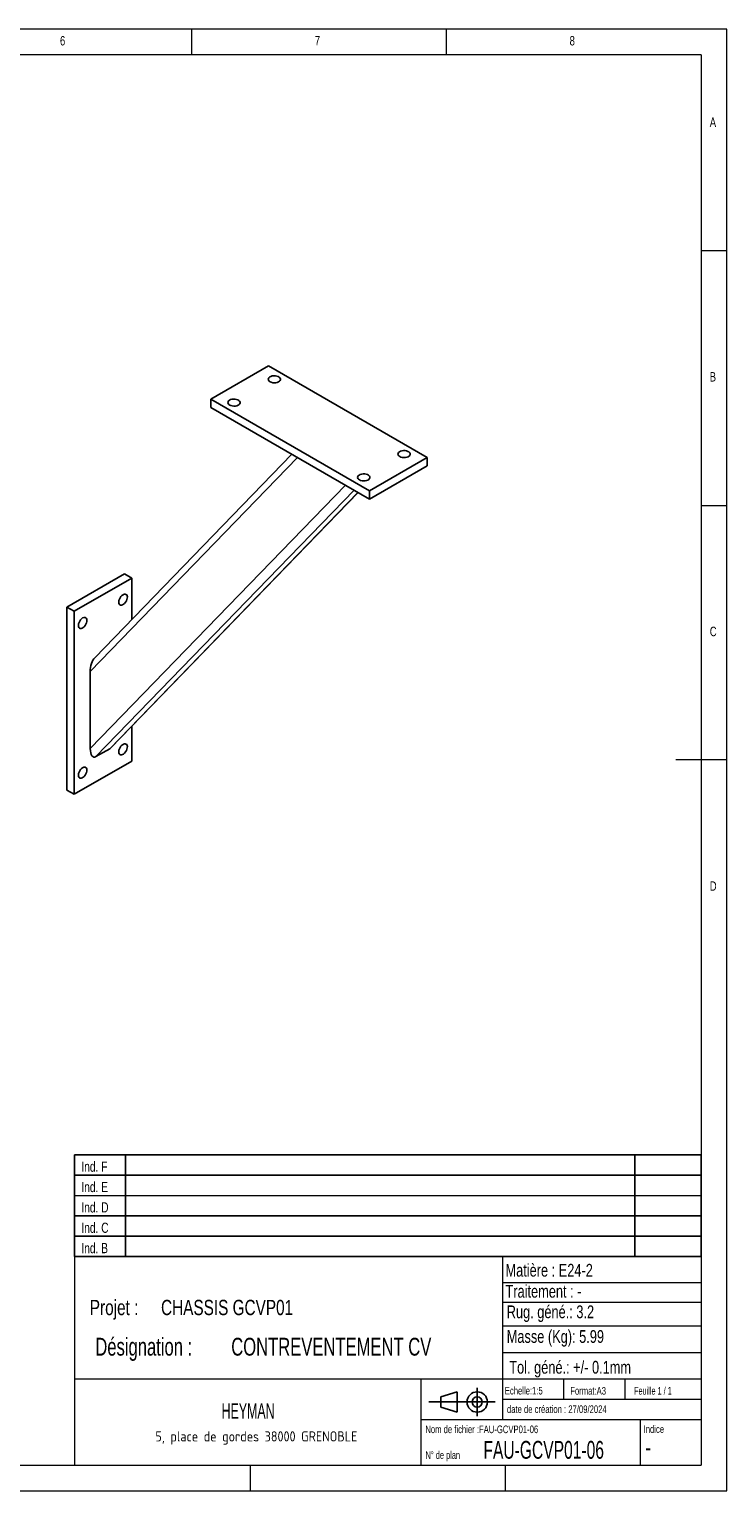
# Model space of a CAD drawing. Header units: millimetres. Extents: x 5 to 415, y 5 to 292.
# Tile 3 of 3: x 278 to 415, y 5 to 292. Entities that reach past the tile are written whole.
import ezdxf

# ---------------------------------------------------------------- set-up
doc = ezdxf.new("R2010")
doc.units = ezdxf.units.MM
doc.layers.add('NOTES', color=6, linetype='Continuous')
doc.layers.add('TRAIT-FORT', color=4, linetype='Continuous', lineweight=25)
doc.styles.add('SLDTEXTSTYLE0', font='TXT', dxfattribs={"width": 0.75})
doc.styles.add('SLDTEXTSTYLE2', font='TXT', dxfattribs={"width": 0.695728})
doc.styles.add('SLDTEXTSTYLE3', font='TXT', dxfattribs={"width": 0.654273})
doc.styles.add('SLDTEXTSTYLE4', font='TXT', dxfattribs={"width": 0.7})
doc.styles.add('SLDTEXTSTYLE5', font='TXT', dxfattribs={"width": 0.692308})
doc.styles.add('SLDTEXTSTYLE6', font='ISOCP3', dxfattribs={"width": 0.96})
doc.styles.add('SLDTEXTSTYLE7', font='TXT', dxfattribs={"width": 0.605})

# ---------------------------------------------------------------- blocks, each defined once
blk = doc.blocks.new('Bloc2')
for p, q in [((2.32, 3.8), (5.55, 4.8)), ((2.32, 1.8), (2.32, 3.8)), ((5.55, 4.8), (5.55, 0.8)), ((9.48, 0), (9.48, 5.6)), ((0, 2.8), (12.98, 2.8)), ((5.55, 0.8), (2.32, 1.8))]:
    blk.add_line(p, q)
for radius in [2, 1]:
    blk.add_circle((9.48, 2.8), radius)
blk = doc.blocks.new('TAB MODIFS')
for p, q in [((123, 20), (0, 20)), ((0, 0), (0, 20)), ((10, 20), (10, 0)), ((110, 20), (110, 0)), ((123, 0), (123, 20)), ((0, 16), (123, 16)), ((0, 8), (123, 8)), ((0, 4), (123, 4)), ((0, 0), (123, 0))]:
    blk.add_line(p, q)
at = {"color": 7, "linetype": 'Continuous', "lineweight": 18}
blk.add_line((0, 12), (123, 12), dxfattribs=at)
at = {"color": 7}
for tag in ['AUTOATTR0', 'AUTOATTR1', 'AUTOATTR2', 'AUTOATTR3', 'AUTOATTR4', 'AUTOATTR5', 'AUTOATTR6', 'AUTOATTR7', 'AUTOATTR8', 'AUTOATTR9']:
    blk.add_attdef(tag, (0, 0), '', height=1, dxfattribs=at)
at = {"layer": 'NOTES', "color": 211, "char_height": 2, "attachment_point": 1, "style": 'SLDTEXTSTYLE0'}
for s, insert in [('Ind. F', (1.36, 18.66)), ('Ind. E', (1.36, 14.66)), ('Ind. D', (1.36, 10.66)), ('Ind. C', (1.36, 6.66)), ('Ind. B', (1.36, 2.66))]:
    blk.add_mtext(s, dxfattribs=dict(at, insert=insert))
blk = doc.blocks.new('SW_NOTE_1')
at = {"layer": 'NOTES', "color": 0, "char_height": 3.5, "attachment_point": 1, "style": 'SLDTEXTSTYLE2'}
for s, insert in [('Désignation :', (0, 4.51)), ('CONTREVENTEMENT CV', (26.67, 4.51))]:
    blk.add_mtext(s, dxfattribs=dict(at, insert=insert))
blk = doc.blocks.new('SW_NOTE_2')
at = {"layer": 'NOTES', "color": 0, "char_height": 3, "attachment_point": 1, "style": 'SLDTEXTSTYLE0'}
for s, insert in [('Projet :', (0, 3.87)), ('CHASSIS GCVP01', (13.98, 3.87))]:
    blk.add_mtext(s, dxfattribs=dict(at, insert=insert))
blk = doc.blocks.new('SW_NOTE_3')
at = {"layer": 'NOTES', "color": 0, "insert": (21.97, 2.58), "char_height": 2, "attachment_point": 2, "style": 'SLDTEXTSTYLE6'}
blk.add_mtext('5, place de gordes 38000 GRENOBLE', dxfattribs=at)

msp = doc.modelspace()

# ---------------------------------------------------------------- linework, layer by layer
at = {"lineweight": 18}
for p, q in [((415, 292), (5, 292)), ((310, 292), (310, 287)), ((360, 287), (360, 292)), ((415, 5), (415, 292)), ((410, 287), (10, 287)), ((410, 287), (410, 10)), ((415, 248.5), (410, 248.5)), ((410, 198.5), (415, 198.5)), ((415, 148.5), (405, 148.5)), ((286.999, 50.9996), (286.999, 9.9996)), ((409.999, 50.9996), (286.999, 50.9996)), ((370.999, 50.9996), (370.999, 18.9996)), ((370.999, 45.9273), (409.999, 45.9273)), ((370.999, 42.0112), (409.999, 42.0112)), ((370.999, 37.4097), (409.999, 37.4097)), ((370.999, 32.1718), (410, 32.1718)), ((286.999, 26.9996), (409.999, 26.9996)), ((354.999, 26.9996), (354.999, 9.9996)), ((382.999, 26.9996), (382.999, 22.9996)), ((394.999, 26.9996), (394.999, 22.9996)), ((370.999, 22.9996), (409.999, 22.9996)), ((354.999, 18.9996), (409.999, 18.9996)), ((397.999, 18.9996), (397.999, 9.9996)), ((10, 10), (410, 10)), ((321.499, 9.9996), (321.499, 4.9996)), ((371.499, 9.9996), (371.499, 4.9996)), ((5, 5), (415, 5))]:
    msp.add_line(p, q, dxfattribs=at)
at = {"layer": 'TRAIT-FORT', "lineweight": 25}
for p, q in [((313.7887, 219.3396), (325.1024, 225.8709)), ((356.2151, 207.9099), (325.1024, 225.8709)), ((344.9014, 201.3787), (313.7887, 219.3396)), ((313.7887, 217.7066), (313.7887, 219.3396)), ((344.9014, 199.7456), (313.7887, 217.7066)), ((290.1006, 165.8785), (330.7707, 207.903)), ((329.6626, 208.5428), (290.9783, 168.5702)), ((344.9014, 201.3787), (356.2151, 207.9099)), ((356.2151, 207.9099), (356.2151, 206.2768)), ((344.9014, 199.7456), (356.2151, 206.2768)), ((290.1006, 150.744), (340.1676, 202.4784)), ((291.232, 149.155), (341.88, 201.4898)), ((293.919, 150.7062), (342.6408, 201.0506)), ((294.1727, 150.9098), (342.6772, 201.0296)), ((344.9014, 201.3787), (344.9014, 199.7456)), ((285.5044, 178.5099), (296.8181, 185.0412)), ((286.9186, 177.6935), (298.2323, 184.2248)), ((296.8181, 185.0412), (298.2323, 184.2248)), ((298.2323, 184.2248), (298.2323, 176.0658)), ((285.5044, 178.5099), (286.9186, 177.6935)), ((285.5044, 178.5099), (285.5044, 142.5821)), ((286.9186, 177.6935), (286.9186, 141.7657)), ((290.1006, 150.744), (290.1006, 165.8785)), ((298.2323, 155.1046), (298.2323, 148.297)), ((293.919, 150.7062), (291.232, 149.155)), ((286.9186, 141.7657), (298.2323, 148.297)), ((286.9186, 141.7657), (285.5044, 142.5821))]:
    msp.add_line(p, q, dxfattribs=at)
at = {"layer": 'TRAIT-FORT', "lineweight": 25, "flags": 128}
for points in [[(325.3852, 222.7686), (325.6229, 222.6621), (325.899, 222.5932), (326.1961, 222.566), (326.4955, 222.5823), (326.7786, 222.6412), (327.0273, 222.7388), (327.2263, 222.869), (327.3628, 223.0237), (327.4284, 223.1932), (327.419, 223.3668), (327.3351, 223.5335), (327.182, 223.683), (326.9693, 223.8058), (326.7103, 223.8942), (326.4215, 223.9426), (326.1208, 223.9481), (325.8273, 223.9102), (325.5593, 223.8314), (325.3336, 223.7165), (325.1646, 223.5729), (325.0627, 223.4095), (325.0344, 223.2366), (325.0814, 223.0651), (325.2009, 222.9058), (325.3852, 222.7686)], [(317.4656, 218.1967), (317.7033, 218.0902), (317.9794, 218.0213), (318.2765, 217.9941), (318.5759, 218.0104), (318.859, 218.0693), (319.1077, 218.1669), (319.3067, 218.2971), (319.4432, 218.4519), (319.5088, 218.6213), (319.4994, 218.7949), (319.4155, 218.9616), (319.2624, 219.1111), (319.0497, 219.2339), (318.7907, 219.3223), (318.5019, 219.3707), (318.2012, 219.3762), (317.9077, 219.3383), (317.6397, 219.2595), (317.414, 219.1446), (317.245, 219.001), (317.1431, 218.8376), (317.1148, 218.6648), (317.1618, 218.4932), (317.2813, 218.3339), (317.4656, 218.1967)], [(350.8411, 208.0732), (351.0788, 207.9668), (351.3548, 207.8978), (351.6519, 207.8706), (351.9514, 207.887), (352.2344, 207.9458), (352.4832, 208.0434), (352.6821, 208.1737), (352.8187, 208.3284), (352.8843, 208.4979), (352.8748, 208.6714), (352.7909, 208.8382), (352.6378, 208.9876), (352.4251, 209.1104), (352.1662, 209.1988), (351.8773, 209.2473), (351.5767, 209.2527), (351.2831, 209.2148), (351.0151, 209.136), (350.7895, 209.0212), (350.6204, 208.8775), (350.5185, 208.7142), (350.4902, 208.5413), (350.5373, 208.3698), (350.6567, 208.2104), (350.8411, 208.0732)], [(342.9215, 203.5013), (343.1592, 203.3949), (343.4352, 203.3259), (343.7323, 203.2988), (344.0318, 203.3151), (344.3148, 203.3739), (344.5636, 203.4715), (344.7625, 203.6018), (344.8991, 203.7565), (344.9647, 203.926), (344.9552, 204.0995), (344.8713, 204.2663), (344.7182, 204.4158), (344.5055, 204.5385), (344.2466, 204.6269), (343.9577, 204.6754), (343.6571, 204.6808), (343.3635, 204.643), (343.0955, 204.5641), (342.8699, 204.4493), (342.7008, 204.3057), (342.5989, 204.1423), (342.5706, 203.9694), (342.6177, 203.7979), (342.7371, 203.6385), (342.9215, 203.5013)], [(296.5353, 180.9588), (296.3243, 180.8062), (296.1265, 180.6016), (295.9544, 180.3579), (295.8188, 180.0904), (295.7283, 179.8159), (295.6884, 179.5516), (295.7018, 179.3142), (295.7675, 179.1185), (295.8815, 178.9769), (296.0365, 178.8983), (296.2229, 178.8876), (296.4289, 178.9454), (296.6416, 179.0682), (296.8476, 179.2482), (297.034, 179.4742), (297.1891, 179.7318), (297.3031, 180.005), (297.3688, 180.2765), (297.3821, 180.5293), (297.3423, 180.7476), (297.2517, 180.9176), (297.1161, 181.0285), (296.9441, 181.0736), (296.7463, 181.0498), (296.5353, 180.9588)], [(288.6157, 176.3869), (288.4047, 176.2343), (288.2069, 176.0297), (288.0348, 175.786), (287.8993, 175.5185), (287.8087, 175.244), (287.7688, 174.9797), (287.7822, 174.7423), (287.8479, 174.5466), (287.9619, 174.405), (288.1169, 174.3264), (288.3033, 174.3157), (288.5093, 174.3735), (288.722, 174.4963), (288.9281, 174.6763), (289.1144, 174.9023), (289.2695, 175.1599), (289.3835, 175.4331), (289.4492, 175.7046), (289.4625, 175.9575), (289.4227, 176.1757), (289.3321, 176.3457), (289.1965, 176.4567), (289.0245, 176.5017), (288.8267, 176.4779), (288.6157, 176.3869)], [(296.5353, 151.5633), (296.3243, 151.4107), (296.1265, 151.2061), (295.9544, 150.9624), (295.8188, 150.6949), (295.7283, 150.4204), (295.6884, 150.1561), (295.7018, 149.9187), (295.7675, 149.7231), (295.8815, 149.5815), (296.0365, 149.5028), (296.2229, 149.4921), (296.4289, 149.55), (296.6416, 149.6727), (296.8476, 149.8528), (297.034, 150.0787), (297.1891, 150.3363), (297.3031, 150.6095), (297.3688, 150.881), (297.3821, 151.1339), (297.3423, 151.3521), (297.2517, 151.5221), (297.1161, 151.6331), (296.9441, 151.6781), (296.7463, 151.6544), (296.5353, 151.5633)], [(288.6157, 146.9914), (288.4047, 146.8388), (288.2069, 146.6343), (288.0348, 146.3905), (287.8993, 146.123), (287.8087, 145.8485), (287.7688, 145.5842), (287.7822, 145.3468), (287.8479, 145.1512), (287.9619, 145.0096), (288.1169, 144.931), (288.3033, 144.9202), (288.5093, 144.9781), (288.722, 145.1009), (288.9281, 145.2809), (289.1144, 145.5068), (289.2695, 145.7644), (289.3835, 146.0376), (289.4492, 146.3092), (289.4625, 146.562), (289.4227, 146.7803), (289.3321, 146.9502), (289.1965, 147.0612), (289.0245, 147.1062), (288.8267, 147.0825), (288.6157, 146.9914)]]:
    msp.add_lwpolyline(points, dxfattribs=at)
at = {"layer": 'TRAIT-FORT', "lineweight": 25}
for centre, start_param, end_param in [((291.232, 166.5316), 0.58755902, 1.93218911), ((291.232, 151.3972), 1.93218911, 3.50298543), ((293.919, 152.9483), 3.50298543, 3.72915167)]:
    msp.add_ellipse(centre, major_axis=(0.4, 2.3282), ratio=0.45454582, start_param=start_param, end_param=end_param, dxfattribs=at)

# ---------------------------------------------------------------- block references
for name, p in [('TAB MODIFS', (286.9925, 50.9894)), ('Bloc2', (356.5589, 19.6339))]:
    msp.add_blockref(name, p)
at = {"layer": 'NOTES'}
for name, p in [('SW_NOTE_2', (290.0144, 38.6219)), ('SW_NOTE_1', (291.1005, 30.5305)), ('SW_NOTE_3', (300.7393, 14.0956))]:
    msp.add_blockref(name, p, dxfattribs=at)

# ---------------------------------------------------------------- texts
for s, insert, char_height, attachment_point, style in [('6', (284.1667, 290.668), 1.8521, 1, 'SLDTEXTSTYLE0'), ('7', (334.1667, 290.668), 1.8521, 1, 'SLDTEXTSTYLE0'), ('8', (384.1667, 290.668), 1.8521, 1, 'SLDTEXTSTYLE0'), ('A', (411.6667, 274.668), 1.8521, 1, 'SLDTEXTSTYLE0'), ('B', (411.6667, 224.668), 1.8521, 1, 'SLDTEXTSTYLE0'), ('C', (411.6667, 174.668), 1.8521, 1, 'SLDTEXTSTYLE0'), ('D', (411.6667, 124.668), 1.8521, 1, 'SLDTEXTSTYLE0'), ('Matière : E24-2', (371.5848, 49.5547), 2.5, 1, 'SLDTEXTSTYLE0'), ('Traitement : -', (371.5848, 45.4257), 2.5, 1, 'SLDTEXTSTYLE0'), ('Rug. géné.: 3.2', (371.8269, 41.3902), 2.5, 1, 'SLDTEXTSTYLE0'), ('Masse (Kg): 5.99', (371.8269, 36.5449), 2.5, 1, 'SLDTEXTSTYLE0'), ('Tol. géné.: +/- 0.1mm', (372.3226, 30.4989), 2.5, 1, 'SLDTEXTSTYLE0'), ('Echelle:1:5', (371.4524, 25.4043), 1.5, 1, 'SLDTEXTSTYLE0'), ('Format:A3', (384.2882, 25.3797), 1.5, 1, 'SLDTEXTSTYLE0'), ('Feuille 1 / 1', (396.8054, 25.3835), 1.5, 1, 'SLDTEXTSTYLE5'), ('HEYMAN', (321.0799, 22.1749), 3, 2, 'SLDTEXTSTYLE7'), ('date de création : 27/09/2024', (371.8657, 21.7654), 1.5, 1, 'SLDTEXTSTYLE0'), ('Nom de fichier :FAU-GCVP01-06', (355.8514, 17.8149), 1.5, 1, 'SLDTEXTSTYLE0'), ('Indice', (398.6917, 17.8597), 1.5, 1, 'SLDTEXTSTYLE0'), ('FAU-GCVP01-06', (367.2556, 14.7872), 3.5, 1, 'SLDTEXTSTYLE3'), ('N° de plan', (355.8771, 12.7646), 1.5, 1, 'SLDTEXTSTYLE4'), ('-', (398.9911, 15.2757), 3.5, 1, 'SLDTEXTSTYLE0')]:
    msp.add_mtext(s, dxfattribs=dict(at, insert=insert, char_height=char_height, attachment_point=attachment_point, style=style))

doc.saveas('drawing.dxf')
